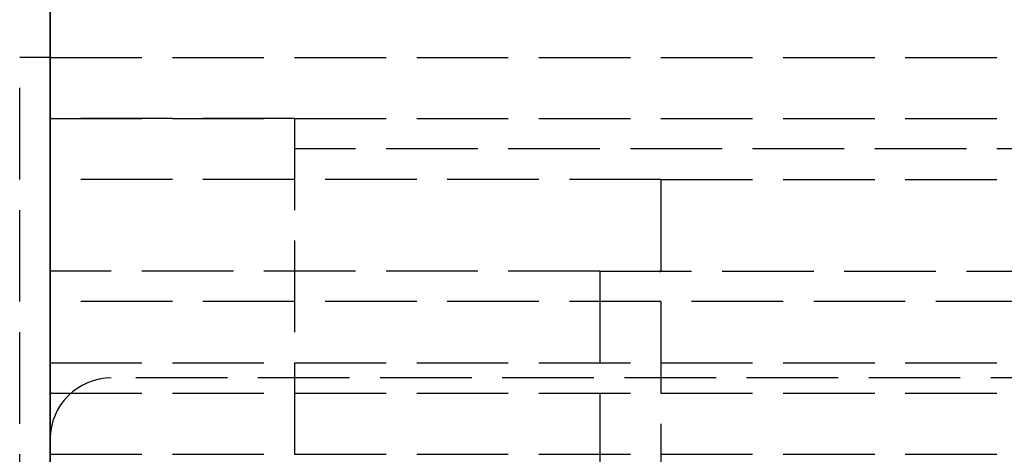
# Model space of a CAD drawing. Header units: millimetres. Extents: x 0 to 2050, y -94 to 94.
# Tile 5 of 13: x -0.5 to 15.62, y 4.5 to 11.62. Entities that reach past the tile are written whole.
import ezdxf

# ---------------------------------------------------------------- set-up
doc = ezdxf.new("R2010")
doc.units = ezdxf.units.MM
doc.header["$LTSCALE"] = 10
doc.linetypes.add('ALLCAD_Strich', pattern=[0.2, 0.15, -0.05])
doc.layers.add('BESCH_KONT_sich_schn_grun_2d', color=10, linetype='Continuous')
doc.layers.add('BESCH_KONT_sich_schn_seit_2d', color=160, linetype='Continuous')

msp = doc.modelspace()

# ---------------------------------------------------------------- linework, layer by layer
at = {"layer": 'BESCH_KONT_sich_schn_grun_2d', "linetype": 'ALLCAD_Strich'}
for p, q in [((0, 94), (0, -94)), ((0, 11), (-0.5, 11)), ((-0.5, -11), (-0.5, 11)), ((0, 11), (1055, 11)), ((0.003, 10.005), (0, 10.005)), ((0, 10), (16, 10)), ((4, 10), (0, 10)), ((0.002, 10), (0.002, 10.005)), ((0.003, 10), (0.003, 10.005)), ((0.003, 10), (0.003, 10.005)), ((0.003, 10.005), (0.003, 10.005)), ((0.003, 10.005), (0.006, 10.005)), ((0.003, 10), (0.003, 10.005)), ((0.003, 10), (0.003, 10.005)), ((0.004, 10), (0.004, 10.005)), ((0.006, 10), (0.006, 10.005)), ((0.009, 10.005), (0.007, 10.005)), ((0.007, 10), (0.007, 10.005)), ((0.009, 10.005), (0.013, 10.005)), ((0.009, 10), (0.009, 10.005)), ((0.009, 10), (0.009, 10.005)), ((0.01, 10), (0.01, 10.005)), ((0.011, 10.005), (0.011, 10)), ((0.011, 10), (0.011, 10.005)), ((0.013, 10), (0.013, 10.005)), ((0.014, 10), (0.014, 10.005)), ((0.017, 10.005), (0.014, 10.005)), ((0.016, 10), (0.016, 10.005)), ((0.017, 10), (0.017, 10.005)), ((0.017, 10), (0.017, 10.005)), ((0.017, 10.005), (0.017, 10.005)), ((0.017, 10.005), (0.02, 10.005)), ((0.017, 10), (0.017, 10.005)), ((0.017, 10), (0.017, 10.005)), ((0.018, 10), (0.018, 10.005)), ((0.02, 10), (0.02, 10.005)), ((4, 10), (4, -10)), ((4, 10), (4.005, 10)), ((4, 9.998), (4.005, 9.998)), ((4, 9.997), (4.005, 9.997)), ((4, 9.997), (4.005, 9.997)), ((4, 9.997), (4.005, 9.997)), ((4, 9.996), (4.005, 9.996)), ((4, 9.995), (4.005, 9.995)), ((4.005, 9.997), (4.005, 10)), ((4.005, 9.996), (4.005, 9.997)), ((4.005, 9.996), (4.005, 9.994)), ((4, 9.994), (4.005, 9.994)), ((4, 9.993), (4.005, 9.993)), ((4, 9.991), (4.005, 9.991)), ((4, 9.991), (4.005, 9.991)), ((4, 9.99), (4.005, 9.99)), ((4.005, 9.989), (4, 9.989)), ((4, 9.989), (4.005, 9.989)), ((4, 9.987), (4.005, 9.987)), ((4, 9.986), (4.005, 9.986)), ((4, 9.984), (4.005, 9.984)), ((4, 9.983), (4.005, 9.983)), ((4, 9.983), (4.005, 9.983)), ((4, 9.983), (4.005, 9.983)), ((4, 9.983), (4.005, 9.983)), ((4, 9.982), (4.005, 9.982)), ((4, 9.98), (4.005, 9.98)), ((4.005, 9.991), (4.005, 9.993)), ((4.005, 9.991), (4.005, 9.987)), ((4.005, 9.983), (4.005, 9.986)), ((4.005, 9.983), (4.005, 9.983)), ((4.005, 9.983), (4.005, 9.98)), ((103, 9.5), (4, 9.5)), ((10, 9), (0, 9)), ((10, 9), (1055, 9)), ((10, 9), (10, -9)), ((9, 7.5), (0, 7.5)), ((9, 7.5), (9, 4)), ((9, 7.5), (103, 7.5)), ((9.98, 7.495), (9.98, 7.497)), ((9.982, 7.497), (9.982, 7.495)), ((9.983, 7.498), (9.983, 7.498)), ((9.983, 7.493), (9.983, 7.493)), ((9.983, 7.492), (9.983, 7.492)), ((9.984, 7.497), (9.984, 7.495)), ((9.986, 7.495), (9.986, 7.497)), ((9.987, 7.5), (9.987, 7.492)), ((9.991, 7.5), (9.987, 7.5)), ((9.987, 7.492), (9.989, 7.492)), ((9.989, 7.498), (9.99, 7.498)), ((9.989, 7.496), (9.989, 7.498)), ((9.99, 7.496), (9.989, 7.496)), ((9.989, 7.492), (9.989, 7.495)), ((9.989, 7.495), (9.991, 7.495)), ((9.991, 7.497), (9.991, 7.497)), ((9.993, 7.497), (9.993, 7.498)), ((9.994, 7.495), (9.994, 7.497)), ((9.996, 7.497), (9.996, 7.495)), ((9.997, 7.498), (9.997, 7.498)), ((9.997, 7.493), (9.997, 7.493)), ((9.997, 7.492), (9.997, 7.492)), ((9.998, 7.497), (9.998, 7.495)), ((2050, 7), (0, 7)), ((0, 6), (172, 6)), ((28.901, 5.75), (1, 5.75)), ((0.003, 5.505), (0, 5.505)), ((0, 5.5), (2050, 5.5)), ((0.002, 5.5), (0.002, 5.505)), ((0.003, 5.5), (0.003, 5.505)), ((0.003, 5.5), (0.003, 5.505)), ((0.003, 5.505), (0.003, 5.505)), ((0.003, 5.505), (0.006, 5.505)), ((0.003, 5.5), (0.003, 5.505)), ((0.003, 5.5), (0.003, 5.505)), ((0.004, 5.5), (0.004, 5.505)), ((0.006, 5.5), (0.006, 5.505)), ((0.009, 5.505), (0.007, 5.505)), ((0.007, 5.5), (0.007, 5.505)), ((0.009, 5.505), (0.013, 5.505)), ((0.009, 5.5), (0.009, 5.505)), ((0.009, 5.5), (0.009, 5.505)), ((0.01, 5.5), (0.01, 5.505)), ((0.011, 5.505), (0.011, 5.5)), ((0.011, 5.5), (0.011, 5.505)), ((0.013, 5.5), (0.013, 5.505)), ((0.014, 5.5), (0.014, 5.505)), ((0.017, 5.505), (0.014, 5.505)), ((0.016, 5.5), (0.016, 5.505)), ((0.017, 5.5), (0.017, 5.505)), ((0.017, 5.5), (0.017, 5.505)), ((0.017, 5.505), (0.017, 5.505)), ((0.017, 5.505), (0.02, 5.505)), ((0.017, 5.5), (0.017, 5.505)), ((0.017, 5.5), (0.017, 5.505)), ((0.018, 5.5), (0.018, 5.505)), ((0.02, 5.5), (0.02, 5.505)), ((0, 4.5), (2050, 4.5))]:
    msp.add_line(p, q, dxfattribs=at)
for centre, radius, start, end in [((9.983, 7.497), 0.00271, 90, 180), ((9.983, 7.495), 0.00271, 180, 270), ((9.983, 7.497), 0.00116, 90, 180), ((9.983, 7.495), 0.00116, 180, 270), ((9.983, 7.497), 0.00271, 0, 90), ((9.983, 7.497), 0.00116, 360, 90), ((9.983, 7.495), 0.00116, 270, 0), ((9.983, 7.495), 0.00271, 270, 360), ((9.99, 7.497), 0.00093, 360, 90), ((9.99, 7.497), 0.00093, 270, 0), ((9.991, 7.498), 0.00217, 0, 90), ((9.991, 7.497), 0.00217, 270, 0), ((9.997, 7.497), 0.00271, 90, 180), ((9.997, 7.495), 0.00271, 180, 270), ((9.997, 7.497), 0.00116, 90, 180), ((9.997, 7.495), 0.00116, 180, 270), ((9.997, 7.497), 0.00271, 0, 90), ((9.997, 7.497), 0.00116, 360, 90), ((9.997, 7.495), 0.00116, 270, 0), ((9.997, 7.495), 0.00271, 270, 360), ((1, 4.75), 1, 90, 180)]:
    msp.add_arc(centre, radius, start, end, dxfattribs=at)
at = {"layer": 'BESCH_KONT_sich_schn_seit_2d', "linetype": 'ALLCAD_Strich'}
for p, q in [((0, -94, 2368), (0, 94, 2368)), ((0, 94, 2418), (0, -94, 2418)), ((0, 20, 7), (0, 11, 7)), ((0, 10, 2331), (0, 20, 2331)), ((0, -16.5, 2368), (0, 16.5, 2368)), ((0, 16.5, 2335), (0, 7, 2335)), ((0, 5.5, 2365.5), (0, 14, 2365.5)), ((0, 7, 2337), (0, 12.375, 2338.5)), ((0, 12, 2350.5), (0, -12, 2350.5)), ((0, 12, 2346.5), (0, -12, 2346.5)), ((0, 12, 2350.5), (0, -12, 2350.5)), ((0, 12, 2346.5), (0, -12, 2346.5)), ((0, 11.75, 2358.139), (0, 6.933, 2359.43)), ((0, 11.75, 2358.139), (0, 6.933, 2359.43)), ((0, 11.75, 2338.861), (0, 5.75, 2337.253)), ((0, 5.75, 2346), (0, 11.75, 2346)), ((0, 5.75, 2351), (0, 11.75, 2351)), ((0, 11.75, 2338.861), (0, 5.75, 2337.253)), ((0, 5.75, 2346), (0, 11.75, 2346)), ((0, 10, 2351), (0, 11.75, 2351)), ((0, 11.5, 2350.5), (0, 11.5, 2352)), ((0, 11.5, 2352), (0, 11.5, 2353.5)), ((0, 11.5, 2353.5), (0, 8, 2353.5)), ((0, 11, 6.5), (0, 11, 6)), ((0, 11, 6), (0, 9, 6)), ((0, 11, 24.5), (0, 11, 6.5)), ((0, -11, 24.5), (0, 11, 24.5)), ((0, 11, 6.5), (0, -11, 6.5)), ((0, 11, 7), (0, 10, 7)), ((0, 10, 7), (0, 11, 7)), ((0, 10.5, 2346.602), (0, 10.5, 2345.876)), ((0, 6.635, 2345.876), (0, 10.5, 2345.876)), ((0, 10.5, 2342.25), (0, 10.5, 2341.5)), ((0, 10.5, 2342.25), (0, 10.5, 2345.876)), ((0, -10.5, 2341.5), (0, 10.5, 2341.5)), ((0, 2.727, 2342.25), (0, 10.5, 2342.25)), ((0, 10.5, 2353.737), (0, 4.5, 2353.737)), ((0, 10.5, 2351.312), (0, 10.5, 2353.737)), ((0, 4.5, 2351.312), (0, 10.5, 2351.312)), ((0, 10.5, 2353.737), (0, 10.5, 2356.7)), ((0, 10.5, 2339.798), (0, 10.5, 2341.5)), ((0, 10.5, 2346.602), (0, 10.5, 2350.742)), ((0, 10.5, 2350.742), (0, 10.5, 2351.312)), ((0, 10.5, 2356.7), (0, 4.5, 2356.7)), ((0, 10.5, 2350.742), (0, 4.5, 2350.742)), ((0, 7.632, 2339.798), (0, 10.5, 2339.798)), ((0, 10.5, 2353.3), (0, -10.5, 2353.3)), ((0, 4, 2347.5), (0, 10.5, 2347.5)), ((0, 4.5, 2349.5), (0, 10.5, 2349.5)), ((0, 10.5, 2349), (0, 4.5, 2349)), ((0, 10.5, 2345), (0, 4.5, 2345)), ((0, -10.5, 2345.3), (0, 10.5, 2345.3)), ((0, -10.5, 2342.8), (0, 10.5, 2342.8)), ((0, -10.5, 2345), (0, 10.5, 2345)), ((0, -10.5, 2349), (0, 10.5, 2349)), ((0, 10.498, 2345.297), (0, 10.498, 2345.295)), ((0, 10.497, 2345.293), (0, 10.497, 2345.293)), ((0, 10.497, 2345.298), (0, 10.497, 2345.298)), ((0, 10.497, 2345.292), (0, 10.497, 2345.292)), ((0, 10.496, 2345.297), (0, 10.496, 2345.295)), ((0, 10.494, 2345.295), (0, 10.494, 2345.297)), ((0, 10.493, 2345.3), (0, 10.493, 2345.292)), ((0, 10.493, 2345.292), (0, 10.491, 2345.292)), ((0, 10.489, 2345.3), (0, 10.493, 2345.3)), ((0, 10.491, 2345.298), (0, 10.49, 2345.298)), ((0, 10.49, 2345.296), (0, 10.491, 2345.296)), ((0, 10.491, 2345.296), (0, 10.491, 2345.298)), ((0, 10.491, 2345.292), (0, 10.491, 2345.295)), ((0, 10.491, 2345.295), (0, 10.489, 2345.295)), ((0, 10.489, 2345.297), (0, 10.489, 2345.297)), ((0, 10.487, 2345.297), (0, 10.487, 2345.298)), ((0, 10.486, 2345.295), (0, 10.486, 2345.297)), ((0, 10.484, 2345.297), (0, 10.484, 2345.295)), ((0, 10.483, 2345.293), (0, 10.483, 2345.293)), ((0, 10.483, 2345.298), (0, 10.483, 2345.298)), ((0, 10.483, 2345.292), (0, 10.483, 2345.292)), ((0, 10.482, 2345.297), (0, 10.482, 2345.295)), ((0, 10.48, 2345.295), (0, 10.48, 2345.297)), ((0, 10, 7.006), (0, 10.005, 7.006)), ((0, 10, 7.008), (0, 10.005, 7.008)), ((0, 10, 7.006), (0, 10.005, 7.006)), ((0, 10, 7.005), (0, 10.005, 7.005)), ((0, 10, 7.003), (0, 10.005, 7.003)), ((0, 10, 7), (0, 10.005, 7)), ((0, 10, 7.004), (0, 10.005, 7.004)), ((0, 10, 7.005), (0, 10.005, 7.005)), ((0, 10, 7.005), (0, 10.005, 7.005)), ((0, 10, 7.007), (0, 10.005, 7.007)), ((0, 10, 7.002), (0, 10.005, 7.002)), ((0, 10, 7.003), (0, 10.005, 7.003)), ((0, 10.005, 7.003), (0, 10.005, 7)), ((0, 10, 7.008), (0, 10.005, 7.008)), ((0, 10.005, 7.008), (0, 10.005, 7.005)), ((0, 10, 7.005), (0, 10.005, 7.005)), ((0, 10.005, 7.003), (0, 10.005, 7.005)), ((0, 10, 2301), (0, 10, 2331)), ((0, -10, 2301), (0, 10, 2301)), ((0, 10, 2301), (0, -10, 2301)), ((0, 10, 2331), (0, 10, 2301)), ((0, -10, 2331), (0, 10, 2331)), ((0, 5.5, 2356.024), (0, 10, 2356.024)), ((0, 10, 2356.4), (0, 7.976, 2358.4)), ((0, 10, 2356.024), (0, 10, 2356.4)), ((0, 10, 2354.556), (0, 5.5, 2354.556)), ((0, 10, 2356.024), (0, 10, 2354.556)), ((0, 10, 2349.576), (0, 5.5, 2349.576)), ((0, 10, 2349.2), (0, 10, 2349.576)), ((0, 7.976, 2347.2), (0, 10, 2349.2)), ((0, 5.5, 2351.044), (0, 10, 2351.044)), ((0, 10, 2351.044), (0, 10, 2349.576)), ((0, 10, 2352.05), (0, 10, 2353.55)), ((0, 10, 2352.05), (0, 10, 2352.013)), ((0, 5.5, 2352.013), (0, 10, 2352.013)), ((0, 10, 2351.044), (0, 10, 2352.013)), ((0, 5.5, 2353.587), (0, 10, 2353.587)), ((0, 10, 2353.587), (0, 10, 2353.55)), ((0, 10, 2353.587), (0, 10, 2354.556)), ((0, 5.5, 2352.05), (0, 10, 2352.05)), ((0, 5.5, 2353.55), (0, 10, 2353.55)), ((0, 10, 7), (0, 10, 24)), ((0, 10, 24), (0, -10, 24)), ((0, 10, 24), (0, 10, 7.005)), ((0, 10, 7.003), (0, 10, 7)), ((0, -10, 24), (0, 10, 24)), ((0, 10, 2301.006), (0, 10, 2301.004)), ((0, 5.5, 2354.1), (0, 10, 2354.1)), ((0, 5.5, 2351.5), (0, 10, 2351.5)), ((0, 5.5, 2351.883), (0, 10, 2351.883)), ((0, 5.5, 2351.111), (0, 10, 2351.111)), ((0, 5.5, 2351), (0, 10, 2351)), ((0, 5.5, 2354.6), (0, 10, 2354.6)), ((0, 5.5, 2354.489), (0, 10, 2354.489)), ((0, 5.5, 2353.717), (0, 10, 2353.717)), ((0, 9.998, 2301.004), (0, 9.998, 2301.006)), ((0, 9.997, 2301.001), (0, 9.996, 2301.001)), ((0, 9.996, 2301.009), (0, 9.997, 2301.009)), ((0, 9.997, 2301.008), (0, 9.997, 2301.008)), ((0, 9.997, 2301.003), (0, 9.997, 2301.003)), ((0, 9.995, 2301.006), (0, 9.995, 2301.004)), ((0, 9.994, 2301.004), (0, 9.994, 2301.006)), ((0, 9.993, 2301.007), (0, 9.993, 2301.006)), ((0, 9.991, 2301.004), (0, 9.989, 2301.004)), ((0, 9.991, 2301.006), (0, 9.991, 2301.006)), ((0, 9.987, 2301.009), (0, 9.991, 2301.009)), ((0, 9.99, 2301.007), (0, 9.989, 2301.007)), ((0, 9.989, 2301.005), (0, 9.99, 2301.005)), ((0, 9.989, 2301.004), (0, 9.989, 2301.001)), ((0, 9.989, 2301.001), (0, 9.987, 2301.001)), ((0, 9.989, 2301.007), (0, 9.989, 2301.005)), ((0, 9.987, 2301.001), (0, 9.987, 2301.009)), ((0, 9.986, 2301.006), (0, 9.986, 2301.004)), ((0, 9.984, 2301.004), (0, 9.984, 2301.006)), ((0, 9.983, 2301.001), (0, 9.983, 2301.001)), ((0, 9.983, 2301.009), (0, 9.983, 2301.009)), ((0, 9.983, 2301.008), (0, 9.983, 2301.008)), ((0, 9.983, 2301.003), (0, 9.983, 2301.003)), ((0, 9.982, 2301.006), (0, 9.982, 2301.004)), ((0, 9.98, 2301.004), (0, 9.98, 2301.006)), ((0, -9.5, 2330.5), (0, 9.5, 2330.5)), ((0, 9.5, 2307.5), (0, -9.5, 2307.5)), ((0, 9.5, 2330.5), (0, 9.5, 2307.5)), ((0, 9, 6), (0, 9, 6.5)), ((0, -9), (0, 9)), ((0, 9, 2), (0, -9, 2)), ((0, 9), (0, 9, 2)), ((0, 9, 6.5), (0, 9, 23)), ((0, 9, 23), (0, -9, 23)), ((0, 9, 23.5), (0, 9, 6.5)), ((0, -9, 23.5), (0, 9, 23.5)), ((0, 4.5, 2353.5), (0, 8, 2353.5)), ((0, 8, 2345.5), (0, 0, 2345.5)), ((0, 8, 2353.5), (0, 8, 2345.5)), ((0, 5.5, 2347.2), (0, 7.976, 2347.2)), ((0, 7.976, 2358.4), (0, 5.5, 2358.4)), ((0, 3.016, 2342.3), (0, 7.976, 2347.2)), ((0, 7.976, 2358.4), (0, 3.016, 2363.3)), ((0, 5.4, 2338.483), (0, 7.632, 2339.798)), ((0, 7.5, 2320.5), (0, -7.5, 2320.5)), ((0, -7.5, 2312.5), (0, 7.5, 2312.5)), ((0, 7.5, 2312.5), (0, 7.5, 2328.5)), ((0, 7.5, 2328.5), (0, 4, 2328.5)), ((0, 7.5, 7.5), (0, 7.5, 7.505)), ((0, -7.5, 7.5), (0, 7.5, 7.5)), ((0, 7.5, 7.505), (0, 7.497, 7.505)), ((0, 7.5, 7.5), (0, 7.5, 22)), ((0, 7.5, 22), (0, -7.5, 22)), ((0, 7.498, 7.505), (0, 7.498, 7.5)), ((0, 7.498, 7.5), (0, 7.498, 7.505)), ((0, 7.498, 7.5), (0, 7.498, 7.505)), ((0, 7.497, 7.5), (0, 7.497, 7.505)), ((0, 7.497, 7.5), (0, 7.497, 7.505)), ((0, 7.497, 7.5), (0, 7.497, 7.505)), ((0, 7.495, 7.505), (0, 7.497, 7.505)), ((0, 7.497, 7.5), (0, 7.497, 7.505)), ((0, 7.496, 7.5), (0, 7.496, 7.505)), ((0, 7.495, 7.5), (0, 7.495, 7.505)), ((0, 7.495, 7.505), (0, 7.492, 7.505)), ((0, 7.495, 7.5), (0, 7.495, 7.505)), ((0, 7.493, 7.5), (0, 7.493, 7.505)), ((0, 7.492, 7.5), (0, 7.492, 7.505)), ((0, 7.492, 7.5), (0, 7.492, 7.505)), ((0, 7, 2335), (0, 7, 2337)), ((0, 7, 7), (0, 0.001, 7)), ((0, 7, 16), (0, -7, 16)), ((0, 7, 16), (0, 7, 7)), ((0, 6.933, 2359.43), (0, 5.75, 2359.747)), ((0, 6.933, 2359.43), (0, 5.75, 2359.747)), ((0, -6.635, 2345.876), (0, 6.635, 2345.876)), ((0, 4, 3.5), (0, 6.5, 3.5)), ((0, 6.5, 2), (0, 6.5, 3.5)), ((0, 6.5, 2335.5), (0, 4.5, 2335.5)), ((0, 6.5, 2337.454), (0, 6.5, 2335.5)), ((0, 6.5, 2345.5), (0, 6.5, 2337.454)), ((0, 6.5, 2353.5), (0, 6.5, 2345.5)), ((0, 6.35, 2345.594), (0, 6.35, 2360.006)), ((0, 5.5, 2363.5), (0, 6, 2363.5)), ((0, 6, 2363.5), (0, 6, 2363)), ((0, 6, 2363), (0, 4, 2363)), ((0, 6, 2365), (0, 6, 2363.5)), ((0, 5.75, 2365), (0, 6, 2365)), ((0, 5.85, 2360.5), (0, 5.85, 2345.1)), ((0, 5.75, 2341.5), (0, 5.75, 2337.253)), ((0, 5.75, 2365.5), (0, 5.75, 2363.5)), ((0, 5.75, 2345.529), (0, 5.75, 2341.5)), ((0, 5.75, 2359.747), (0, 5.75, 2359.501)), ((0, 4, 2365), (0, 5.75, 2365)), ((0, 5.75, 2345.529), (0, 5.75, 2359.501)), ((0, 5.5, 2363.503), (0, 5.505, 2363.503)), ((0, 5.505, 2363.503), (0, 5.505, 2363.5)), ((0, 5.5, 2363.508), (0, 5.505, 2363.508)), ((0, 5.505, 2363.508), (0, 5.505, 2363.505)), ((0, 5.5, 2363.505), (0, 5.505, 2363.505)), ((0, 5.505, 2363.503), (0, 5.505, 2363.505)), ((0, 5.5, 2363.506), (0, 5.505, 2363.506)), ((0, 5.5, 2363.508), (0, 5.505, 2363.508)), ((0, 5.5, 2363.506), (0, 5.505, 2363.506)), ((0, 5.5, 2363.505), (0, 5.505, 2363.505)), ((0, 5.5, 2363.503), (0, 5.505, 2363.503)), ((0, 5.5, 2363.5), (0, 5.505, 2363.5)), ((0, 5.5, 2363.504), (0, 5.505, 2363.504)), ((0, 5.5, 2363.505), (0, 5.505, 2363.505)), ((0, 5.5, 2363.505), (0, 5.505, 2363.505)), ((0, 5.5, 2363.507), (0, 5.505, 2363.507)), ((0, 5.5, 2363.502), (0, 5.505, 2363.502)), ((0, 5.5, 2365.5), (0, 5.5, 2363.505)), ((0, 5.5, 2363.503), (0, 5.5, 2363.5)), ((0, 5.5, 2358.4), (0, 5.5, 2356.024)), ((0, 5.5, 2354.556), (0, 5.5, 2356.024)), ((0, 5.5, 2349.576), (0, 5.5, 2347.2)), ((0, 5.5, 2349.576), (0, 5.5, 2351.044)), ((0, 5.5, 2354.556), (0, 5.5, 2353.587)), ((0, 5.5, 2353.55), (0, 5.5, 2353.587)), ((0, 5.5, 2352.013), (0, 5.5, 2352.05)), ((0, 5.5, 2352.013), (0, 5.5, 2351.044)), ((0, 4, 2346), (0, 5.5, 2346)), ((0, 4, 2351), (0, 5.5, 2351)), ((0, 4, 2344.5), (0, 5.5, 2344.5)), ((0, 4, 2352.5), (0, 5.5, 2352.5)), ((0, 5.5, 2347.2), (0, 5.5, 2344.5)), ((0, 5.5, 2352.5), (0, 5.5, 2352.05)), ((0, 5.5, 2352.5), (0, 4.5, 2352.5)), ((0, 5.5, 2344.5), (0, 4.5, 2344.5)), ((0, 5.5, 2351), (0, 4.5, 2351)), ((0, 5.5, 2346), (0, 4.5, 2346)), ((0, 5.5, 2363.503), (0, 5.5, 2363.505)), ((0, 4.75, 2363.5), (0, 5.5, 2363.5)), ((0, 4.75, 2365.5), (0, 5.5, 2365.5)), ((0, 5.5), (0, 5.5, 2)), ((0, 2.89, 2342.376), (0, 5.44, 2344.804)), ((0, 3.303, 2334.7), (0, 5.4, 2338.483)), ((0, 4.8, 2361.537), (0, 4.8, 2363)), ((0, 4.8, 2360.5), (0, 4.8, 2361.537)), ((0, 4.8, 2363), (0, 4.8, 2363.5)), ((0, 4.8, 2365.5), (0, 4.8, 2363.5)), ((0, 4.75, 2363.5), (0, -4.75, 2363.5)), ((0, 4.75, 2365.5), (0, 4.75, 2363.5)), ((0, 4.75, 2365.5), (0, -4.75, 2365.5))]:
    msp.add_line(p, q, dxfattribs=at)
at = {"layer": 'BESCH_KONT_sich_schn_seit_2d', "linetype": 'ALLCAD_Strich', "extrusion": (1, 0, 0)}
for centre, radius, start, end in [((10.497, 2345.297), 0.00271, 0, 90), ((10.497, 2345.295), 0.00271, 270, 0), ((10.497, 2345.297), 0.00116, 90, 180), ((10.497, 2345.295), 0.00116, 180, 270), ((10.49, 2345.297), 0.00093, 90, 180), ((10.49, 2345.297), 0.00093, 180, 270), ((10.483, 2345.297), 0.00271, 0, 90), ((10.483, 2345.295), 0.00271, 270, 0), ((10.483, 2345.297), 0.00116, 90, 180), ((10.483, 2345.295), 0.00116, 180, 270), ((9.997, 2301.006), 0.00116, 0, 90), ((9.997, 2301.004), 0.00116, 270, 360), ((9.997, 2301.006), 0.00116, 90, 180), ((9.997, 2301.004), 0.00116, 180, 270), ((9.99, 2301.006), 0.00093, 270, 360), ((9.99, 2301.006), 0.00093, 0, 90), ((9.983, 2301.006), 0.00116, 0, 90), ((9.983, 2301.004), 0.00116, 270, 360), ((9.983, 2301.006), 0.00116, 90, 180), ((9.983, 2301.004), 0.00116, 180, 270), ((4.75, 2359.501), 1, 0, 87.134), ((4.75, 2345.529), 1, 313.6028, 0)]:
    msp.add_arc(centre, radius, start, end, dxfattribs=at)
at = {"layer": 'BESCH_KONT_sich_schn_seit_2d', "linetype": 'ALLCAD_Strich', "extrusion": (-1, 0, 0)}
for centre, radius, start, end in [((-10.497, 2345.295), 0.00116, 180, 270), ((-10.497, 2345.297), 0.00116, 90, 180), ((-10.497, 2345.295), 0.00271, 270, 360), ((-10.497, 2345.297), 0.00271, 360, 90), ((-10.489, 2345.297), 0.00217, 270, 360), ((-10.489, 2345.298), 0.00217, 0, 90), ((-10.483, 2345.295), 0.00116, 180, 270), ((-10.483, 2345.297), 0.00116, 90, 180), ((-10.483, 2345.295), 0.00271, 270, 360), ((-10.483, 2345.297), 0.00271, 360, 90), ((-9.997, 2301.004), 0.00271, 180, 270), ((-9.997, 2301.006), 0.00271, 90, 180), ((-9.996, 2301.004), 0.00271, 270, 0), ((-9.996, 2301.006), 0.00271, 0, 90), ((-9.991, 2301.007), 0.00217, 90, 180), ((-9.991, 2301.006), 0.00217, 180, 270), ((-9.983, 2301.004), 0.00271, 180, 270), ((-9.983, 2301.006), 0.00271, 90, 180), ((-9.983, 2301.004), 0.00271, 270, 0), ((-9.983, 2301.006), 0.00271, 0, 90)]:
    msp.add_arc(centre, radius, start, end, dxfattribs=at)
at = {"layer": 'BESCH_KONT_sich_schn_seit_2d', "linetype": 'ALLCAD_Strich'}
for points, knots in [([(0, 7.984, 2347.208), (0, 8.023, 2347.189), (0, 8.062, 2347.171), (0, 8.505, 2346.969), (0, 8.93, 2346.829), (0, 9.74, 2346.655), (0, 10.124, 2346.611), (0, 10.5, 2346.602)], [12.622362, 12.622362, 12.622362, 12.622362, 12.747192, 12.747192, 14.016439, 14.016439, 15.13619, 15.13619, 15.13619, 15.13619]), ([(0, 4.5, 2352.75), (0, 4.5, 2352.522), (0, 4.513, 2352.244), (0, 4.6, 2351.594), (0, 4.679, 2351.218), (0, 4.864, 2350.658), (0, 4.93, 2350.482), (0, 5.088, 2350.118), (0, 5.181, 2349.93), (0, 5.391, 2349.555), (0, 5.508, 2349.368), (0, 5.764, 2349.009), (0, 5.901, 2348.836), (0, 6.312, 2348.372), (0, 6.624, 2348.081), (0, 7.283, 2347.589), (0, 7.624, 2347.381), (0, 7.984, 2347.208)], [4.406817, 4.406817, 4.406817, 4.406817, 5.92382, 5.92382, 7.531675, 7.531675, 8.200931, 8.200931, 8.870186, 8.870186, 9.539442, 9.539442, 10.208698, 10.208698, 11.477945, 11.477945, 12.622362, 12.622362, 12.622362, 12.622362])]:
    msp.add_open_spline(points, degree=3, knots=knots, dxfattribs=at)

doc.saveas('drawing.dxf')
